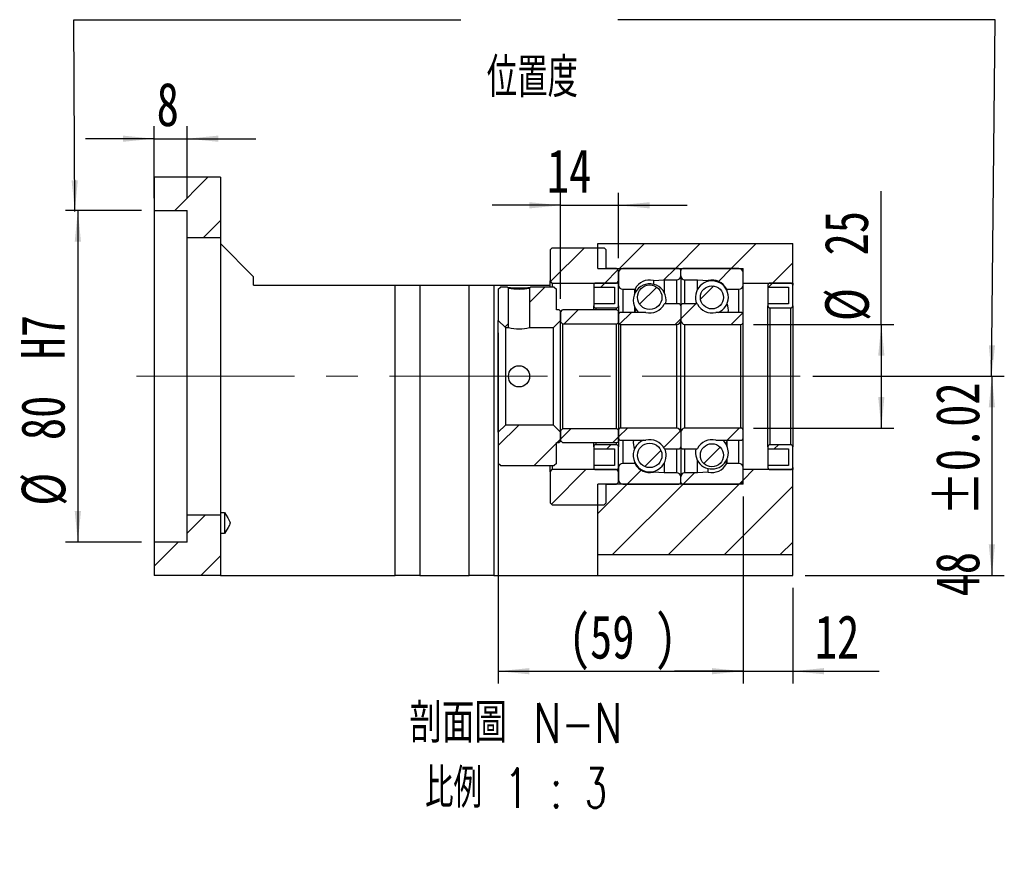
# Model space of a CAD drawing. Header units: millimetres. Extents: x 42 to 268, y 16 to 190.
# Tile 2 of 4: x 165 to 244, y 16 to 85. Entities that reach past the tile are written whole.
import ezdxf

# ---------------------------------------------------------------- set-up
doc = ezdxf.new("R2010")
doc.units = ezdxf.units.MM
doc.linetypes.add('CENTERX2', pattern=[20.32, 12.7, -2.54, 2.54, -2.54])
doc.layers.add('FORMAT', color=7, linetype='Continuous')
doc.styles.add('SLDTEXTSTYLE0', font='TXT', dxfattribs={"width": 0.75})
doc.styles.add('SLDTEXTSTYLE1', font='TXT', dxfattribs={"width": 0.7, "bigfont": 'bigfont'})
doc.styles.add('SLDTEXTSTYLE4', font='TXT', dxfattribs={"width": 0.75, "bigfont": 'bigfont'})
doc.styles.add('SLDTEXTSTYLE5', font='TXT', dxfattribs={"width": 0.65625, "bigfont": 'bigfont'})
doc.dimstyles.new('SLDDIMSTYLE3', dxfattribs={"dimtxt": 3.5, "dimasz": 2.5, "dimexe": 0, "dimexo": 0.0625, "dimgap": 0.875, "dimtad": 1, "dimlfac": 3, "dimrnd": 1e-09, "dimzin": 12, "dimdsep": 46, "dimtxsty": 'SLDTEXTSTYLE0', "dimsah": 1, "dimcen": 0.09, "dimadec": 0, "dimazin": 3, "dimtfac": 1, "dimtmove": 0, "dimatfit": 0, "dimfxl": 0, "dimfrac": 2, "dimtolj": 1, "dimtzin": 12, "dimarcsym": 0})
doc.dimstyles.new('SLDDIMSTYLE4', dxfattribs={"dimtxt": 3.5, "dimasz": 2.5, "dimexe": 0, "dimexo": 0.0625, "dimgap": 0.875, "dimtad": 1, "dimlfac": 3, "dimrnd": 1e-09, "dimzin": 12, "dimdsep": 46, "dimtxsty": 'SLDTEXTSTYLE0', "dimsah": 1, "dimcen": 0.09, "dimadec": 0, "dimazin": 3, "dimtfac": 1, "dimtofl": 0, "dimtmove": 0, "dimatfit": 3, "dimfxl": 0, "dimfrac": 2, "dimtolj": 1, "dimtzin": 12, "dimarcsym": 0})
doc.dimstyles.new('SLDDIMSTYLE6', dxfattribs={"dimtxt": 3.5, "dimasz": 2.5, "dimexe": 0, "dimexo": 0.0625, "dimgap": 0.875, "dimtad": 1, "dimlfac": 3, "dimrnd": 1e-09, "dimzin": 12, "dimdsep": 46, "dimtxsty": 'SLDTEXTSTYLE0', "dimsah": 1, "dimcen": 0.09, "dimadec": 0, "dimazin": 3, "dimtfac": 1, "dimtofl": 0, "dimtmove": 0, "dimatfit": 3, "dimfxl": 0, "dimfrac": 2, "dimtolj": 1, "dimarcsym": 0})
doc.dimstyles.new('SLDDIMSTYLE7', dxfattribs={"dimtxt": 3.5, "dimasz": 2.5, "dimexe": 0, "dimexo": 0.0625, "dimgap": 0.875, "dimtad": 1, "dimlfac": 3, "dimrnd": 1e-09, "dimzin": 12, "dimdsep": 46, "dimtxsty": 'SLDTEXTSTYLE0', "dimsah": 1, "dimcen": 0.09, "dimadec": 0, "dimazin": 3, "dimtol": 1, "dimtp": 0.02, "dimtm": 0.02, "dimtfac": 1, "dimtofl": 0, "dimtmove": 0, "dimatfit": 3, "dimfxl": 0, "dimfrac": 2, "dimtolj": 1, "dimarcsym": 0})

# ---------------------------------------------------------------- blocks, each defined once
blk = doc.blocks.new('_D_8')
at = {"layer": 'FORMAT', "color": 7}
for p, q in [((175.654, 70.552), (175.654, 76.322)), ((178.321, 70.552), (178.321, 76.322)), ((175.654, 75.322), (170.154, 75.322)), ((175.654, 75.322), (178.321, 75.322)), ((178.321, 75.322), (183.821, 75.322))]:
    blk.add_line(p, q, dxfattribs=at)
for points in [[(175.654, 75.322), (173.154, 75.572), (173.154, 75.072)], [(178.321, 75.322), (180.821, 75.072), (180.821, 75.572)]]:
    blk.add_solid(points, dxfattribs=at)
at = {"layer": 'FORMAT', "color": 7, "insert": (175.864, 79.834), "char_height": 3.5, "attachment_point": 1, "style": 'SLDTEXTSTYLE0'}
blk.add_mtext('8', dxfattribs=at)
blk = doc.blocks.new('_D_9')
at = {"layer": 'FORMAT', "color": 7}
for p, q in [((174.654, 69.552), (168.53, 69.552)), ((169.53, 69.552), (169.53, 42.886)), ((174.654, 42.886), (168.53, 42.886))]:
    blk.add_line(p, q, dxfattribs=at)
for points in [[(169.53, 69.552), (169.28, 67.052), (169.78, 67.052)], [(169.53, 42.886), (169.78, 45.386), (169.28, 45.386)]]:
    blk.add_solid(points, dxfattribs=at)
at = {"layer": 'FORMAT', "color": 7, "char_height": 3.5, "attachment_point": 1, "rotation": 90, "style": 'SLDTEXTSTYLE0'}
for s, insert in [('H7', (164.965, 57.576)), ('80', (164.965, 51.091)), ('%%c', (165.018, 45.812))]:
    blk.add_mtext(s, dxfattribs=dict(at, insert=insert))
blk = doc.blocks.new('_D_10')
at = {"layer": 'FORMAT', "color": 7}
for p, q in [((203.321, 59.702), (203.321, 31.513)), ((222.988, 46.552), (222.988, 31.513)), ((203.321, 32.513), (222.988, 32.513))]:
    blk.add_line(p, q, dxfattribs=at)
for points in [[(203.321, 32.513), (205.821, 32.263), (205.821, 32.763)], [(222.988, 32.513), (220.488, 32.763), (220.488, 32.263)]]:
    blk.add_solid(points, dxfattribs=at)
at = {"layer": 'FORMAT', "color": 7, "char_height": 3.5, "attachment_point": 1, "style": 'SLDTEXTSTYLE0'}
for s, insert in [('(', (208.969, 37.025)), (')', (215.862, 37.025)), ('59', (210.69, 37.025))]:
    blk.add_mtext(s, dxfattribs=dict(at, insert=insert))
blk = doc.blocks.new('_D_11')
at = {"layer": 'FORMAT', "color": 7}
for p, q in [((222.988, 46.552), (222.988, 31.513)), ((226.988, 39.219), (226.988, 31.513)), ((222.988, 32.513), (217.488, 32.513)), ((222.988, 32.513), (226.988, 32.513)), ((226.988, 32.513), (233.934, 32.513))]:
    blk.add_line(p, q, dxfattribs=at)
for points in [[(222.988, 32.513), (220.488, 32.763), (220.488, 32.263)], [(226.988, 32.513), (229.488, 32.263), (229.488, 32.763)]]:
    blk.add_solid(points, dxfattribs=at)
at = {"layer": 'FORMAT', "color": 7, "insert": (228.762, 37.025), "char_height": 3.5, "attachment_point": 1, "style": 'SLDTEXTSTYLE0'}
blk.add_mtext('12', dxfattribs=at)
blk = doc.blocks.new('_D_12')
at = {"layer": 'FORMAT', "color": 7}
for p, q in [((234.103, 60.386), (234.103, 71.109)), ((223.821, 60.386), (235.103, 60.386)), ((234.103, 60.386), (234.103, 52.052)), ((223.821, 52.052), (235.103, 52.052))]:
    blk.add_line(p, q, dxfattribs=at)
for points in [[(234.103, 60.386), (233.853, 57.886), (234.353, 57.886)], [(234.103, 52.052), (234.353, 54.552), (233.853, 54.552)]]:
    blk.add_solid(points, dxfattribs=at)
at = {"layer": 'FORMAT', "color": 7, "char_height": 3.5, "attachment_point": 1, "rotation": 90, "style": 'SLDTEXTSTYLE0'}
for s, insert in [('25', (229.538, 65.937)), ('%%c', (229.592, 60.658))]:
    blk.add_mtext(s, dxfattribs=dict(at, insert=insert))
blk = doc.blocks.new('_D_13')
at = {"layer": 'FORMAT', "color": 7}
for p, q in [((228.589, 56.219), (243.988, 56.219)), ((242.988, 56.219), (242.988, 40.219)), ((227.988, 40.219), (243.988, 40.219))]:
    blk.add_line(p, q, dxfattribs=at)
for points in [[(242.988, 56.219), (242.738, 53.719), (243.238, 53.719)], [(242.988, 40.219), (243.238, 42.719), (242.738, 42.719)]]:
    blk.add_solid(points, dxfattribs=at)
at = {"layer": 'FORMAT', "color": 7, "char_height": 3.5, "attachment_point": 1, "rotation": 90, "style": 'SLDTEXTSTYLE0'}
for s, insert in [('±0.02', (238.476, 45.014)), ('48', (238.476, 38.529))]:
    blk.add_mtext(s, dxfattribs=dict(at, insert=insert))
blk = doc.blocks.new('_D_14')
at = {"layer": 'FORMAT', "color": 7}
for p, q in [((208.321, 62.452), (208.321, 70.966)), ((212.988, 65.719), (212.988, 70.966)), ((208.321, 69.966), (202.821, 69.966)), ((208.321, 69.966), (212.988, 69.966)), ((212.988, 69.966), (218.488, 69.966))]:
    blk.add_line(p, q, dxfattribs=at)
for points in [[(208.321, 69.966), (205.821, 70.216), (205.821, 69.716)], [(212.988, 69.966), (215.488, 69.716), (215.488, 70.216)]]:
    blk.add_solid(points, dxfattribs=at)
at = {"layer": 'FORMAT', "color": 7, "insert": (207.227, 74.478), "char_height": 3.5, "attachment_point": 1, "style": 'SLDTEXTSTYLE0'}
blk.add_mtext('14', dxfattribs=at)
blk = doc.blocks.new('SW_NOTE_1')
at = {"layer": 'FORMAT', "color": 0, "char_height": 3.175, "attachment_point": 2}
for s, insert, style in [('\\M+19655\\M+196CA\\M+19AA4 N-N', (10.616, 4.093), 'SLDTEXTSTYLE4'), ('\\M+194E4\\M+197E1 1 : 3', (10.633, -1.141), 'SLDTEXTSTYLE5')]:
    blk.add_mtext(s, dxfattribs=dict(at, insert=insert, style=style))

msp = doc.modelspace()

# ---------------------------------------------------------------- hatches: boundary and pattern name
at = {"layer": 'FORMAT', "linetype": 'Continuous', "lineweight": 18}
h = msp.add_hatch(dxfattribs=at)
h.set_pattern_fill('ANSI31', color=256, style=0)
h.paths.add_polyline_path([(178.32112315, 69.55236347), (178.32112315, 67.38569681), (180.98778982, 67.38569681), (180.98778982, 72.21903014), (175.65445649, 72.21903014), (175.65445649, 69.55236347)], flags=0)
h = msp.add_hatch(dxfattribs=at)
h.set_pattern_fill('ANSI31', color=256, style=0)
h.paths.add_polyline_path([(212.82112315, 63.71903014), (212.98778982, 63.88569681), (212.98778982, 64.71903014), (212.82112315, 64.88569681), (211.98778982, 64.88569681), (211.98778982, 66.38569681), (211.82112315, 66.55236347), (207.65445649, 66.55236347), (207.48778982, 66.38569681), (207.48778982, 63.88569681), (207.65445649, 63.71903014)], flags=0)
h = msp.add_hatch(dxfattribs=at)
h.set_pattern_fill('ANSI31', color=256, style=0)
h.paths.add_polyline_path([(226.98778982, 66.88569681), (211.32112315, 66.88569681), (211.32112315, 64.88569681), (222.98778982, 64.88569681), (222.98778982, 63.71903014), (226.98778982, 63.71903014)], flags=0)
h = msp.add_hatch(dxfattribs=at)
h.set_pattern_fill('ANSI31', color=256, style=0)
edge = h.paths.add_edge_path(flags=0)
edge.add_line((217.98778982, 64.30236347), (217.98778982, 64.71903014))
edge.add_arc((217.82112315, 64.71903014), 0.16666667, 0, 90)
edge.add_line((217.82112315, 64.88569681), (213.32112315, 64.88569681))
edge.add_arc((213.32112315, 64.55236347), 0.33333333, 90, 180)
edge.add_line((212.98778982, 64.55236347), (212.98778982, 63.55236347))
edge.add_arc((213.32112315, 63.55236347), 0.33333333, 180, 270)
edge.add_line((213.32112315, 63.21903014), (214.25960342, 63.21903014))
edge.add_arc((214.25960342, 63.28569681), 0.06666667, 270, 332.1106122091)
edge.add_arc((215.48778982, 62.63569681), 1.32291667, 77.2048481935, 152.1106122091, ccw=False)
edge.add_arc((215.79553526, 63.99077414), 0.06666667, 257.2048481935, 273)
edge.add_line((215.79902432, 63.92419884), (216.65445649, 63.96903014))
edge.add_line((216.65445649, 63.96903014), (217.65445649, 63.96903014))
edge.add_arc((217.65445649, 64.30236347), 0.33333333, 270, 360)
h = msp.add_hatch(dxfattribs=at)
h.set_pattern_fill('ANSI31', color=256, style=0)
edge = h.paths.add_edge_path(flags=0)
edge.add_line((222.65445649, 64.88569681), (218.15445649, 64.88569681))
edge.add_arc((218.15445649, 64.71903014), 0.16666667, 90, 180)
edge.add_line((217.98778982, 64.71903014), (217.98778982, 64.30236347))
edge.add_arc((218.32112315, 64.30236347), 0.33333333, 180, 270)
edge.add_line((218.32112315, 63.96903014), (219.32112315, 63.96903014))
edge.add_line((219.32112315, 63.96903014), (220.17655532, 63.92419884))
edge.add_arc((220.18004438, 63.99077414), 0.06666667, 267, 282.7951518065)
edge.add_arc((220.48778982, 62.63569681), 1.32291667, 27.8893877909, 102.7951518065, ccw=False)
edge.add_arc((221.71597622, 63.28569681), 0.06666667, 207.8893877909, 270)
edge.add_line((221.71597622, 63.21903014), (222.65445649, 63.21903014))
edge.add_arc((222.65445649, 63.55236347), 0.33333333, 270, 360)
edge.add_line((222.98778982, 63.55236347), (222.98778982, 64.55236347))
edge.add_arc((222.65445649, 64.55236347), 0.33333333, 0, 90)
h = msp.add_hatch(dxfattribs=at)
h.set_pattern_fill('ANSI31', color=256, style=0)
h.paths.add_polyline_path([(203.32112315, 60.70236347), (203.88778982, 60.13569681), (204.13778982, 60.13569681), (204.13778982, 63.296098), (204.06070049, 63.38569681), (203.48778982, 63.38569681), (203.32112315, 63.21903014)], flags=0)
h = msp.add_hatch(dxfattribs=at)
h.set_pattern_fill('ANSI31', color=256, style=0)
edge = h.paths.add_edge_path(flags=0)
edge.add_line((207.75445649, 60.13569681), (208.32112315, 60.70236347))
edge.add_line((208.32112315, 60.70236347), (208.32112315, 61.45236347))
edge.add_line((208.32112315, 61.45236347), (208.22112315, 61.55236347))
edge.add_line((208.22112315, 61.55236347), (207.98778982, 61.55236347))
edge.add_line((207.98778982, 61.55236347), (207.98778982, 63.21903014))
edge.add_line((207.98778982, 63.21903014), (207.82112315, 63.38569681))
edge.add_line((207.82112315, 63.38569681), (205.91487797, 63.38569681))
edge.add_line((205.91487812, 63.38569669), (205.83778888, 63.29609788))
edge.add_line((205.83778982, 63.29609789), (205.83778982, 60.13569681))
edge.add_line((205.83778982, 60.13569681), (207.75445649, 60.13569681))
h = msp.add_hatch(dxfattribs=at)
h.set_pattern_fill('ANSI31', color=256, style=0)
edge = h.paths.add_edge_path(flags=0)
edge.add_line((212.65445649, 63.38569681), (212.65445649, 62.05236347))
edge.add_line((212.65445649, 62.05236347), (210.98778982, 62.05236347))
edge.add_line((210.98778982, 62.05236347), (210.98778982, 61.88569681))
edge.add_arc((211.15445649, 61.88569681), 0.16666667, 180, 270)
edge.add_line((211.15445649, 61.71903014), (212.82112315, 61.71903014))
edge.add_arc((212.82112315, 61.88569681), 0.16666667, 270, 360)
edge.add_line((212.98778982, 61.88569681), (212.98778982, 63.55236347))
edge.add_arc((212.82112315, 63.55236347), 0.16666667, 0, 90)
edge.add_line((212.82112315, 63.71903014), (211.15445649, 63.71903014))
edge.add_arc((211.15445649, 63.55236347), 0.16666667, 90, 180)
edge.add_line((210.98778982, 63.55236347), (210.98778982, 63.38569681))
edge.add_line((210.98778982, 63.38569681), (212.65445649, 63.38569681))
h = msp.add_hatch(dxfattribs=at)
h.set_pattern_fill('ANSI31', color=256, style=0)
edge = h.paths.add_edge_path(flags=0)
edge.add_arc((215.48778982, 62.57471257), 0.98549306, 0, 360)
h = msp.add_hatch(dxfattribs=at)
h.set_pattern_fill('ANSI31', color=256, style=0)
edge = h.paths.add_edge_path(flags=0)
edge.add_arc((220.48778982, 62.56600098), 0.92765095, 0, 360)
h = msp.add_hatch(dxfattribs=at)
h.set_pattern_fill('ANSI31', color=256, style=0)
edge = h.paths.add_edge_path(flags=0)
edge.add_line((226.65445649, 63.38569681), (226.65445649, 62.05236347))
edge.add_line((226.65445649, 62.05236347), (224.98778982, 62.05236347))
edge.add_line((224.98778982, 62.05236347), (224.98778982, 61.88569681))
edge.add_arc((225.15445649, 61.88569681), 0.16666667, 180, 270)
edge.add_line((225.15445649, 61.71903014), (226.82112315, 61.71903014))
edge.add_arc((226.82112315, 61.88569681), 0.16666667, 270, 360)
edge.add_line((226.98778982, 61.88569681), (226.98778982, 63.55236347))
edge.add_arc((226.82112315, 63.55236347), 0.16666667, 0, 90)
edge.add_line((226.82112315, 63.71903014), (225.15445649, 63.71903014))
edge.add_arc((225.15445649, 63.55236347), 0.16666667, 90, 180)
edge.add_line((224.98778982, 63.55236347), (224.98778982, 63.38569681))
edge.add_line((224.98778982, 63.38569681), (226.65445649, 63.38569681))
h = msp.add_hatch(dxfattribs=at)
h.set_pattern_fill('ANSI31', color=256, style=0)
edge = h.paths.add_edge_path(flags=0)
edge.add_line((212.98778982, 61.18569681), (212.98778982, 60.55236347))
edge.add_arc((213.15445649, 60.55236347), 0.16666667, 180, 270)
edge.add_line((213.15445649, 60.38569681), (217.65445649, 60.38569681))
edge.add_arc((217.65445649, 60.71903014), 0.33333333, 270, 360)
edge.add_line((217.98778982, 60.71903014), (217.98778982, 61.88569681))
edge.add_arc((217.82112315, 61.88569681), 0.16666667, 0, 90)
edge.add_line((217.82112315, 62.05236347), (216.71597622, 62.05236347))
edge.add_arc((216.71597622, 61.98569681), 0.06666667, 90, 152.1106122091)
edge.add_arc((215.48778982, 62.63569681), 1.32291667, 256.2915650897, 332.1106122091, ccw=False)
edge.add_arc((215.15848473, 61.28569681), 0.06666667, 76.2915650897, 90)
edge.add_line((215.15848473, 61.35236347), (213.15445649, 61.35236347))
edge.add_arc((213.15445649, 61.18569681), 0.16666667, 90, 180)
h = msp.add_hatch(dxfattribs=at)
h.set_pattern_fill('ANSI31', color=256, style=0)
edge = h.paths.add_edge_path(flags=0)
edge.add_line((218.32112315, 60.38569681), (222.82112315, 60.38569681))
edge.add_arc((222.82112315, 60.55236347), 0.16666667, 270, 360)
edge.add_line((222.98778982, 60.55236347), (222.98778982, 61.18569681))
edge.add_arc((222.82112315, 61.18569681), 0.16666667, 0, 90)
edge.add_line((222.82112315, 61.35236347), (220.81709491, 61.35236347))
edge.add_arc((220.81709491, 61.28569681), 0.06666667, 90, 103.7084349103)
edge.add_arc((220.48778982, 62.63569681), 1.32291667, 207.8893877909, 283.7084349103, ccw=False)
edge.add_arc((219.25960342, 61.98569681), 0.06666667, 27.8893877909, 90)
edge.add_line((219.25960342, 62.05236347), (218.15445649, 62.05236347))
edge.add_arc((218.15445649, 61.88569681), 0.16666667, 90, 180)
edge.add_line((217.98778982, 61.88569681), (217.98778982, 60.71903014))
edge.add_arc((218.32112315, 60.71903014), 0.33333333, 180, 270)
h = msp.add_hatch(dxfattribs=at)
h.set_pattern_fill('ANSI31', color=256, style=0)
edge = h.paths.add_edge_path(flags=0)
edge.add_line((208.32112315, 60.60236347), (208.48778982, 60.43569681))
edge.add_line((208.48778982, 60.43569681), (212.82112315, 60.43569681))
edge.add_arc((212.82112315, 60.60236347), 0.16666667, 270, 360)
edge.add_line((212.98778982, 60.60236347), (212.98778982, 61.38569681))
edge.add_arc((212.82112315, 61.38569681), 0.16666667, 0, 90)
edge.add_line((212.82112315, 61.55236347), (208.48778982, 61.55236347))
edge.add_line((208.48778982, 61.55236347), (208.32112315, 61.38569681))
edge.add_line((208.32112315, 61.38569681), (208.32112315, 60.60236347))
h = msp.add_hatch(dxfattribs=at)
h.set_pattern_fill('ANSI31', color=256, style=0)
h.paths.add_polyline_path([(208.22112315, 50.88569681), (208.32112315, 50.98569681), (208.32112315, 51.73569681), (207.75445649, 52.30236347), (203.88778982, 52.30236347), (203.32112315, 51.73569681), (203.32112315, 49.21903014), (203.48778982, 49.05236347), (207.82112315, 49.05236347), (207.98778982, 49.21903014), (207.98778982, 50.88569681)], flags=0)
h = msp.add_hatch(dxfattribs=at)
h.set_pattern_fill('ANSI31', color=256, style=0)
edge = h.paths.add_edge_path(flags=0)
edge.add_line((208.48778982, 52.00236347), (208.32112315, 51.83569681))
edge.add_line((208.32112315, 51.83569681), (208.32112315, 51.05236347))
edge.add_line((208.32112315, 51.05236347), (208.48778982, 50.88569681))
edge.add_line((208.48778982, 50.88569681), (212.82112315, 50.88569681))
edge.add_arc((212.82112315, 51.05236347), 0.16666667, 270, 360)
edge.add_line((212.98778982, 51.05236347), (212.98778982, 51.83569681))
edge.add_arc((212.82112315, 51.83569681), 0.16666667, 0, 90)
edge.add_line((212.82112315, 52.00236347), (208.48778982, 52.00236347))
h = msp.add_hatch(dxfattribs=at)
h.set_pattern_fill('ANSI31', color=256, style=0)
edge = h.paths.add_edge_path(flags=0)
edge.add_line((217.65445649, 52.05236347), (213.15445649, 52.05236347))
edge.add_arc((213.15445649, 51.88569681), 0.16666667, 90, 180)
edge.add_line((212.98778982, 51.88569681), (212.98778982, 51.25236347))
edge.add_arc((213.15445649, 51.25236347), 0.16666667, 180, 270)
edge.add_line((213.15445649, 51.08569681), (215.15848473, 51.08569681))
edge.add_arc((215.15848473, 51.15236347), 0.06666667, 270, 283.7084349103)
edge.add_arc((215.48778982, 49.80236347), 1.32291667, 27.8893877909, 103.7084349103, ccw=False)
edge.add_arc((216.71597622, 50.45236347), 0.06666667, 207.8893877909, 270)
edge.add_line((216.71597622, 50.38569681), (217.82112315, 50.38569681))
edge.add_arc((217.82112315, 50.55236347), 0.16666667, 270, 360)
edge.add_line((217.98778982, 50.55236347), (217.98778982, 51.71903014))
edge.add_arc((217.65445649, 51.71903014), 0.33333333, 0, 90)
h = msp.add_hatch(dxfattribs=at)
h.set_pattern_fill('ANSI31', color=256, style=0)
edge = h.paths.add_edge_path(flags=0)
edge.add_line((222.98778982, 51.25236347), (222.98778982, 51.88569681))
edge.add_arc((222.82112315, 51.88569681), 0.16666667, 0, 90)
edge.add_line((222.82112315, 52.05236347), (218.32112315, 52.05236347))
edge.add_arc((218.32112315, 51.71903014), 0.33333333, 90, 180)
edge.add_line((217.98778982, 51.71903014), (217.98778982, 50.55236347))
edge.add_arc((218.15445649, 50.55236347), 0.16666667, 180, 270)
edge.add_line((218.15445649, 50.38569681), (219.25960342, 50.38569681))
edge.add_arc((219.25960342, 50.45236347), 0.06666667, 270, 332.1106122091)
edge.add_arc((220.48778982, 49.80236347), 1.32291667, 76.2915650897, 152.1106122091, ccw=False)
edge.add_arc((220.81709491, 51.15236347), 0.06666667, 256.2915650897, 270)
edge.add_line((220.81709491, 51.08569681), (222.82112315, 51.08569681))
edge.add_arc((222.82112315, 51.25236347), 0.16666667, 270, 360)
h = msp.add_hatch(dxfattribs=at)
h.set_pattern_fill('ANSI31', color=256, style=0)
edge = h.paths.add_edge_path(flags=0)
edge.add_line((210.98778982, 50.55236347), (210.98778982, 50.38569681))
edge.add_line((210.98778982, 50.38569681), (212.65445649, 50.38569681))
edge.add_line((212.65445649, 50.38569681), (212.65445649, 49.05236347))
edge.add_line((212.65445649, 49.05236347), (210.98778982, 49.05236347))
edge.add_line((210.98778982, 49.05236347), (210.98778982, 48.88569681))
edge.add_arc((211.15445649, 48.88569681), 0.16666667, 180, 270)
edge.add_line((211.15445649, 48.71903014), (212.82112315, 48.71903014))
edge.add_arc((212.82112315, 48.88569681), 0.16666667, 270, 360)
edge.add_line((212.98778982, 48.88569681), (212.98778982, 50.55236347))
edge.add_arc((212.82112315, 50.55236347), 0.16666667, 0, 90)
edge.add_line((212.82112315, 50.71903014), (211.15445649, 50.71903014))
edge.add_arc((211.15445649, 50.55236347), 0.16666667, 90, 180)
h = msp.add_hatch(dxfattribs=at)
h.set_pattern_fill('ANSI31', color=256, style=0)
edge = h.paths.add_edge_path(flags=0)
edge.add_arc((215.48778982, 49.86334771), 0.98549306, 0, 360)
h = msp.add_hatch(dxfattribs=at)
h.set_pattern_fill('ANSI31', color=256, style=0)
edge = h.paths.add_edge_path(flags=0)
edge.add_arc((220.48778982, 49.8720593), 0.92765095, 0, 360)
h = msp.add_hatch(dxfattribs=at)
h.set_pattern_fill('ANSI31', color=256, style=0)
edge = h.paths.add_edge_path(flags=0)
edge.add_line((224.98778982, 50.55236347), (224.98778982, 50.38569681))
edge.add_line((224.98778982, 50.38569681), (226.65445649, 50.38569681))
edge.add_line((226.65445649, 50.38569681), (226.65445649, 49.05236347))
edge.add_line((226.65445649, 49.05236347), (224.98778982, 49.05236347))
edge.add_line((224.98778982, 49.05236347), (224.98778982, 48.88569681))
edge.add_arc((225.15445649, 48.88569681), 0.16666667, 180, 270)
edge.add_line((225.15445649, 48.71903014), (226.82112315, 48.71903014))
edge.add_arc((226.82112315, 48.88569681), 0.16666667, 270, 360)
edge.add_line((226.98778982, 48.88569681), (226.98778982, 50.55236347))
edge.add_arc((226.82112315, 50.55236347), 0.16666667, 0, 90)
edge.add_line((226.82112315, 50.71903014), (225.15445649, 50.71903014))
edge.add_arc((225.15445649, 50.55236347), 0.16666667, 90, 180)
h = msp.add_hatch(dxfattribs=at)
h.set_pattern_fill('ANSI31', color=256, style=0)
edge = h.paths.add_edge_path(flags=0)
edge.add_line((213.32112315, 47.55236347), (217.82112315, 47.55236347))
edge.add_arc((217.82112315, 47.71903014), 0.16666667, 270, 360)
edge.add_line((217.98778982, 47.71903014), (217.98778982, 48.13569681))
edge.add_arc((217.65445649, 48.13569681), 0.33333333, 0, 90)
edge.add_line((217.65445649, 48.46903014), (216.65445649, 48.46903014))
edge.add_line((216.65445649, 48.46903014), (215.79902432, 48.51386144))
edge.add_arc((215.79553526, 48.44728614), 0.06666667, 87, 102.7951518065)
edge.add_arc((215.48778982, 49.80236347), 1.32291667, 207.8893877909, 282.7951518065, ccw=False)
edge.add_arc((214.25960342, 49.15236347), 0.06666667, 27.8893877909, 90)
edge.add_line((214.25960342, 49.21903014), (213.32112315, 49.21903014))
edge.add_arc((213.32112315, 48.88569681), 0.33333333, 90, 180)
edge.add_line((212.98778982, 48.88569681), (212.98778982, 47.88569681))
edge.add_arc((213.32112315, 47.88569681), 0.33333333, 180, 270)
h = msp.add_hatch(dxfattribs=at)
h.set_pattern_fill('ANSI31', color=256, style=0)
edge = h.paths.add_edge_path(flags=0)
edge.add_line((217.98778982, 48.13569681), (217.98778982, 47.71903014))
edge.add_arc((218.15445649, 47.71903014), 0.16666667, 180, 270)
edge.add_line((218.15445649, 47.55236347), (222.65445649, 47.55236347))
edge.add_arc((222.65445649, 47.88569681), 0.33333333, 270, 360)
edge.add_line((222.98778982, 47.88569681), (222.98778982, 48.88569681))
edge.add_arc((222.65445649, 48.88569681), 0.33333333, 0, 90)
edge.add_line((222.65445649, 49.21903014), (221.71597622, 49.21903014))
edge.add_arc((221.71597622, 49.15236347), 0.06666667, 90, 152.1106122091)
edge.add_arc((220.48778982, 49.80236347), 1.32291667, 257.2048481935, 332.1106122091, ccw=False)
edge.add_arc((220.18004438, 48.44728614), 0.06666667, 77.2048481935, 93)
edge.add_line((220.17655532, 48.51386144), (219.32112315, 48.46903014))
edge.add_line((219.32112315, 48.46903014), (218.32112315, 48.46903014))
edge.add_arc((218.32112315, 48.13569681), 0.33333333, 90, 180)
h = msp.add_hatch(dxfattribs=at)
h.set_pattern_fill('ANSI31', color=256, style=0)
h.paths.add_polyline_path([(212.98778982, 48.55236347), (212.82112315, 48.71903014), (207.65445649, 48.71903014), (207.48778982, 48.55236347), (207.48778982, 46.05236347), (207.65445649, 45.88569681), (211.82112315, 45.88569681), (211.98778982, 46.05236347), (211.98778982, 47.55236347), (212.82112315, 47.55236347), (212.98778982, 47.71903014)], flags=0)
h = msp.add_hatch(dxfattribs=at)
h.set_pattern_fill('ANSI31', color=256, style=0)
h.paths.add_polyline_path([(222.98778982, 48.71903014), (222.98778982, 47.55236347), (211.32112315, 47.55236347), (211.32112315, 41.88569681), (226.98778982, 41.88569681), (226.98778982, 48.71903014)], flags=0)
h = msp.add_hatch(dxfattribs=at)
h.set_pattern_fill('ANSI31', color=256, style=0)
h.paths.add_polyline_path([(180.98778982, 40.21903014), (180.98778982, 45.05236347), (178.32112315, 45.05236347), (178.32112315, 42.88569681), (175.65445649, 42.88569681), (175.65445649, 40.21903014)], flags=0)

# ---------------------------------------------------------------- linework, layer by layer
at = {"color": 7, "linetype": 'Continuous', "lineweight": 25}
for p, q in [((175.65445649, 72.21903014), (175.65445649, 69.55236347)), ((180.98778982, 72.21903014), (175.65445649, 72.21903014)), ((180.98778982, 72.21903014), (180.98778982, 67.38569681)), ((175.65445649, 69.55236347), (178.32112315, 69.55236347)), ((175.65445649, 69.55236347), (175.65445649, 42.88569681)), ((178.32112315, 67.38569681), (178.32112315, 69.55236347)), ((178.32112315, 67.38569681), (180.98778982, 67.38569681)), ((178.32112315, 45.05236347), (178.32112315, 67.38569681)), ((180.98778982, 67.38569681), (180.98778982, 45.05236347)), ((180.98778982, 66.88569681), (183.65445649, 64.21903014)), ((207.48778982, 66.38569681), (207.65445649, 66.55236347)), ((207.65445649, 66.55236347), (211.82112315, 66.55236347)), ((211.32112315, 64.88569681), (211.32112315, 66.88569681)), ((211.32112315, 66.88569681), (226.98778982, 66.88569681)), ((211.82112315, 66.55236347), (211.98778982, 66.38569681)), ((226.98778982, 63.71903014), (226.98778982, 66.88569681)), ((207.48778982, 66.38569681), (207.48778982, 63.88569681)), ((211.98778982, 64.88569681), (211.98778982, 66.38569681)), ((183.65445649, 63.55236347), (183.65445649, 64.21903014)), ((211.32112315, 64.88569681), (222.98778982, 64.88569681)), ((212.82112315, 64.88569681), (211.98778982, 64.88569681)), ((212.82112315, 64.88569681), (212.98778982, 64.71903014)), ((212.98778982, 63.88569681), (212.98778982, 64.71903014)), ((212.98778982, 64.55236347), (212.98778982, 63.55236347)), ((217.82112315, 64.88569681), (213.32112315, 64.88569681)), ((217.98778982, 64.30236347), (217.98778982, 64.71903014)), ((217.98778982, 64.30236347), (217.98778982, 61.88569681)), ((222.65445649, 64.88569681), (218.15445649, 64.88569681)), ((222.98778982, 63.71903014), (222.98778982, 64.88569681)), ((222.98778982, 63.55236347), (222.98778982, 64.55236347)), ((183.65445649, 63.55236347), (195.01916285, 63.55236347)), ((195.01916285, 40.21903014), (195.01916285, 63.55236347)), ((195.01916285, 63.55236347), (197.00347634, 63.55236347)), ((197.00347634, 63.55236347), (197.00347634, 40.21903014)), ((197.00347634, 63.55236347), (200.9721033, 63.55236347)), ((200.9721033, 40.21903014), (200.9721033, 63.55236347)), ((200.9721033, 63.55236347), (202.95641679, 63.55236347)), ((202.95641679, 63.55236347), (202.95641679, 40.21903014)), ((202.95641679, 63.55236347), (207.48778982, 63.55236347)), ((203.32112315, 63.21903014), (203.48778982, 63.38569681)), ((204.06070049, 63.38569681), (203.48778982, 63.38569681)), ((204.06070049, 63.38569681), (204.13778982, 63.296098)), ((205.83778888, 63.29609788), (205.91487812, 63.38569669)), ((207.82112315, 63.38569681), (205.91487797, 63.38569681)), ((207.65445649, 63.71903014), (207.48778982, 63.88569681)), ((207.48778982, 63.38569681), (207.48778982, 63.88569681)), ((207.65445649, 63.71903014), (212.82112315, 63.71903014)), ((207.65445649, 63.71903014), (207.65445649, 63.38569681)), ((207.82112315, 63.38569681), (207.98778982, 63.21903014)), ((210.98778982, 63.55236347), (210.98778982, 63.38569681)), ((210.98778982, 63.38569681), (212.65445649, 63.38569681)), ((210.98778982, 63.38569681), (210.98778982, 62.05236347)), ((212.82112315, 63.71903014), (211.15445649, 63.71903014)), ((212.65445649, 63.38569681), (212.65445649, 62.05236347)), ((212.98778982, 63.88569681), (212.82112315, 63.71903014)), ((212.98778982, 61.88569681), (212.98778982, 63.55236347)), ((215.79902432, 63.92419884), (216.65445649, 63.96903014)), ((216.65445649, 63.96903014), (217.65445649, 63.96903014)), ((216.65445649, 63.96903014), (216.65445649, 62.95192708)), ((218.32112315, 63.96903014), (219.32112315, 63.96903014)), ((219.32112315, 63.96903014), (220.17655532, 63.92419884)), ((219.32112315, 63.18969754), (219.32112315, 63.96903014)), ((222.98778982, 63.71903014), (226.98778982, 63.71903014)), ((222.98778982, 61.18569681), (222.98778982, 63.55236347)), ((224.98778982, 63.55236347), (224.98778982, 63.38569681)), ((224.98778982, 63.38569681), (226.65445649, 63.38569681)), ((224.98778982, 63.38569681), (224.98778982, 62.05236347)), ((226.82112315, 63.71903014), (225.15445649, 63.71903014)), ((226.65445649, 63.38569681), (226.65445649, 62.05236347)), ((226.98778982, 63.71903014), (226.98778982, 63.55236347)), ((226.98778982, 61.88569681), (226.98778982, 63.55236347)), ((203.32112315, 63.21903014), (203.32112315, 60.70236347)), ((204.13778982, 60.13569681), (204.13778982, 63.296098)), ((205.83778982, 63.29609789), (205.83778982, 60.13569681)), ((207.98778982, 61.55236347), (207.98778982, 63.21903014)), ((213.32112315, 63.21903014), (214.25960342, 63.21903014)), ((221.71597622, 63.21903014), (222.65445649, 63.21903014)), ((210.98778982, 62.05236347), (210.98778982, 61.88569681)), ((212.65445649, 62.05236347), (210.98778982, 62.05236347)), ((210.98778982, 61.55236347), (210.98778982, 61.88569681)), ((212.98778982, 61.88569681), (212.98778982, 61.38569681)), ((217.82112315, 62.05236347), (216.71597622, 62.05236347)), ((217.98778982, 61.88569681), (217.98778982, 60.71903014)), ((219.25960342, 62.05236347), (218.15445649, 62.05236347)), ((224.98778982, 62.05236347), (224.98778982, 61.88569681)), ((226.65445649, 62.05236347), (224.98778982, 62.05236347)), ((224.98778982, 50.55236347), (224.98778982, 61.88569681)), ((226.98778982, 61.88569681), (226.98778982, 50.55236347)), ((208.22112315, 61.55236347), (207.98778982, 61.55236347)), ((208.22112315, 61.55236347), (208.32112315, 61.45236347)), ((208.32112315, 61.38569681), (208.48778982, 61.55236347)), ((208.32112315, 60.70236347), (208.32112315, 61.45236347)), ((208.32112315, 61.38569681), (208.32112315, 60.60236347)), ((212.82112315, 61.55236347), (208.48778982, 61.55236347)), ((211.15445649, 61.71903014), (212.82112315, 61.71903014)), ((212.98778982, 60.60236347), (212.98778982, 61.38569681)), ((212.98778982, 61.18569681), (212.98778982, 60.55236347)), ((215.15848473, 61.35236347), (213.15445649, 61.35236347)), ((222.82112315, 61.35236347), (220.81709491, 61.35236347)), ((222.98778982, 60.55236347), (222.98778982, 61.18569681)), ((225.15445649, 61.71903014), (226.82112315, 61.71903014)), ((225.15445649, 61.71903014), (225.15445649, 50.71903014)), ((226.82112315, 50.71903014), (226.82112315, 61.71903014)), ((203.88778982, 60.13569681), (203.32112315, 60.70236347)), ((203.32112315, 51.73569681), (203.32112315, 60.70236347)), ((208.32112315, 60.70236347), (207.75445649, 60.13569681)), ((208.48778982, 60.43569681), (208.32112315, 60.60236347)), ((208.32112315, 51.83569681), (208.32112315, 60.60236347)), ((208.48778982, 60.43569681), (212.82112315, 60.43569681)), ((208.48778982, 60.43569681), (208.48778982, 52.00236347)), ((212.82112315, 52.00236347), (212.82112315, 60.43569681)), ((212.98778982, 60.55236347), (212.98778982, 51.88569681)), ((213.15445649, 60.38569681), (217.65445649, 60.38569681)), ((213.15445649, 60.38569681), (213.15445649, 52.05236347)), ((217.65445649, 60.38569681), (217.65445649, 52.05236347)), ((217.98778982, 51.71903014), (217.98778982, 60.71903014)), ((218.32112315, 60.38569681), (222.82112315, 60.38569681)), ((218.32112315, 52.05236347), (218.32112315, 60.38569681)), ((222.82112315, 52.05236347), (222.82112315, 60.38569681)), ((222.98778982, 51.88569681), (222.98778982, 60.55236347)), ((203.88778982, 60.13569681), (203.88778982, 52.30236347)), ((203.88778982, 60.13569681), (204.13778982, 60.13569681)), ((205.83778982, 60.13569681), (207.75445649, 60.13569681)), ((207.75445649, 52.30236347), (207.75445649, 60.13569681)), ((203.32112315, 51.73569681), (203.88778982, 52.30236347)), ((207.75445649, 52.30236347), (203.88778982, 52.30236347)), ((207.75445649, 52.30236347), (208.32112315, 51.73569681)), ((203.32112315, 51.73569681), (203.32112315, 49.21903014)), ((208.32112315, 51.83569681), (208.48778982, 52.00236347)), ((208.32112315, 51.83569681), (208.32112315, 51.05236347)), ((208.32112315, 50.98569681), (208.32112315, 51.73569681)), ((212.82112315, 52.00236347), (208.48778982, 52.00236347)), ((212.98778982, 51.88569681), (212.98778982, 51.25236347)), ((212.98778982, 51.05236347), (212.98778982, 51.83569681)), ((217.65445649, 52.05236347), (213.15445649, 52.05236347)), ((217.98778982, 51.71903014), (217.98778982, 50.55236347)), ((222.82112315, 52.05236347), (218.32112315, 52.05236347)), ((222.98778982, 51.25236347), (222.98778982, 51.88569681)), ((207.98778982, 50.88569681), (208.22112315, 50.88569681)), ((207.98778982, 49.21903014), (207.98778982, 50.88569681)), ((208.32112315, 50.98569681), (208.22112315, 50.88569681)), ((208.48778982, 50.88569681), (208.32112315, 51.05236347)), ((208.48778982, 50.88569681), (212.82112315, 50.88569681)), ((210.98778982, 50.55236347), (210.98778982, 50.88569681)), ((212.82112315, 50.71903014), (211.15445649, 50.71903014)), ((212.98778982, 51.05236347), (212.98778982, 50.55236347)), ((213.15445649, 51.08569681), (215.15848473, 51.08569681)), ((220.81709491, 51.08569681), (222.82112315, 51.08569681)), ((222.98778982, 48.88569681), (222.98778982, 51.25236347)), ((226.82112315, 50.71903014), (225.15445649, 50.71903014)), ((210.98778982, 50.55236347), (210.98778982, 50.38569681)), ((210.98778982, 50.38569681), (212.65445649, 50.38569681)), ((210.98778982, 50.38569681), (210.98778982, 49.05236347)), ((212.65445649, 50.38569681), (212.65445649, 49.05236347)), ((212.98778982, 48.88569681), (212.98778982, 50.55236347)), ((216.71597622, 50.38569681), (217.82112315, 50.38569681)), ((217.98778982, 50.55236347), (217.98778982, 48.13569681)), ((218.15445649, 50.38569681), (219.25960342, 50.38569681)), ((224.98778982, 50.55236347), (224.98778982, 50.38569681)), ((224.98778982, 50.38569681), (226.65445649, 50.38569681)), ((224.98778982, 50.38569681), (224.98778982, 49.05236347)), ((226.65445649, 50.38569681), (226.65445649, 49.05236347)), ((226.98778982, 48.88569681), (226.98778982, 50.55236347)), ((203.48778982, 49.05236347), (203.32112315, 49.21903014)), ((207.98778982, 49.21903014), (207.82112315, 49.05236347)), ((214.25960342, 49.21903014), (213.32112315, 49.21903014)), ((216.65445649, 49.23965115), (216.65445649, 48.46903014)), ((219.32112315, 48.46903014), (219.32112315, 49.46768373)), ((222.65445649, 49.21903014), (221.71597622, 49.21903014)), ((203.48778982, 49.05236347), (207.82112315, 49.05236347)), ((207.48778982, 48.55236347), (207.48778982, 49.05236347)), ((207.48778982, 48.55236347), (207.65445649, 48.71903014)), ((207.48778982, 48.55236347), (207.48778982, 46.05236347)), ((207.65445649, 49.05236347), (207.65445649, 48.71903014)), ((212.82112315, 48.71903014), (207.65445649, 48.71903014)), ((210.98778982, 49.05236347), (210.98778982, 48.88569681)), ((212.65445649, 49.05236347), (210.98778982, 49.05236347)), ((211.15445649, 48.71903014), (212.82112315, 48.71903014)), ((212.82112315, 48.71903014), (212.98778982, 48.55236347)), ((212.98778982, 48.88569681), (212.98778982, 47.88569681)), ((212.98778982, 47.71903014), (212.98778982, 48.55236347)), ((216.65445649, 48.46903014), (215.79902432, 48.51386144)), ((217.65445649, 48.46903014), (216.65445649, 48.46903014)), ((219.32112315, 48.46903014), (218.32112315, 48.46903014)), ((220.17655532, 48.51386144), (219.32112315, 48.46903014)), ((222.98778982, 47.88569681), (222.98778982, 48.88569681)), ((226.98778982, 48.71903014), (222.98778982, 48.71903014)), ((222.98778982, 47.55236347), (222.98778982, 48.71903014)), ((224.98778982, 49.05236347), (224.98778982, 48.88569681)), ((226.65445649, 49.05236347), (224.98778982, 49.05236347)), ((225.15445649, 48.71903014), (226.82112315, 48.71903014)), ((226.98778982, 48.88569681), (226.98778982, 48.71903014)), ((226.98778982, 41.88569681), (226.98778982, 48.71903014)), ((211.32112315, 41.88569681), (211.32112315, 47.55236347)), ((222.98778982, 47.55236347), (211.32112315, 47.55236347)), ((211.98778982, 47.55236347), (212.82112315, 47.55236347)), ((211.98778982, 46.05236347), (211.98778982, 47.55236347)), ((212.98778982, 47.71903014), (212.82112315, 47.55236347)), ((213.32112315, 47.55236347), (217.82112315, 47.55236347)), ((217.98778982, 47.71903014), (217.98778982, 48.13569681)), ((218.15445649, 47.55236347), (222.65445649, 47.55236347)), ((207.65445649, 45.88569681), (207.48778982, 46.05236347)), ((211.98778982, 46.05236347), (211.82112315, 45.88569681)), ((180.98778982, 45.27562399), (181.32112315, 45.27562399)), ((181.32112315, 45.27562399), (181.32112315, 43.59221025)), ((207.65445649, 45.88569681), (211.82112315, 45.88569681)), ((178.32112315, 42.88569681), (178.32112315, 45.05236347)), ((180.98778982, 45.05236347), (178.32112315, 45.05236347)), ((180.98778982, 45.05236347), (180.98778982, 40.21903014)), ((181.32112315, 43.59221025), (180.98778982, 43.59221025)), ((175.65445649, 42.88569681), (175.65445649, 40.21903014)), ((178.32112315, 42.88569681), (175.65445649, 42.88569681)), ((211.32112315, 41.88569681), (226.98778982, 41.88569681)), ((211.32112315, 40.21903014), (211.32112315, 41.88569681)), ((226.98778982, 40.21903014), (226.98778982, 41.88569681)), ((180.98778982, 40.21903014), (175.65445649, 40.21903014)), ((180.98778982, 40.21903014), (195.01916285, 40.21903014)), ((197.00347634, 40.21903014), (195.01916285, 40.21903014)), ((197.00347634, 40.21903014), (200.9721033, 40.21903014)), ((202.95641679, 40.21903014), (200.9721033, 40.21903014)), ((202.95641679, 40.21903014), (211.32112315, 40.21903014)), ((211.32112315, 40.21903014), (226.98778982, 40.21903014))]:
    msp.add_line(p, q, dxfattribs=at)
at = {"color": 8, "linetype": 'Continuous', "lineweight": 25}
for p, q in [((215.78077086, 63.92576294), (215.78077086, 63.61829665)), ((215.79902432, 63.92419884), (215.79902432, 63.61401495)), ((217.65445649, 63.96903014), (217.65445649, 62.05236347)), ((218.32112315, 62.05236347), (218.32112315, 63.96903014)), ((220.17655532, 63.85178541), (220.17655532, 63.92419884)), ((220.19480878, 63.85606711), (220.19480878, 63.92576294)), ((213.32112315, 63.21903014), (213.32112315, 61.35236347)), ((214.25960342, 63.21903014), (214.25960342, 62.81982656)), ((214.3185269, 63.2545124), (214.3185269, 62.94704612)), ((221.65705274, 63.18481658), (221.65705274, 63.2545124)), ((221.71597622, 63.05759702), (221.71597622, 63.21903014)), ((222.65445649, 61.35236347), (222.65445649, 63.21903014)), ((214.25960342, 61.83663448), (214.25960342, 61.36334245)), ((221.71597622, 62.0198226), (221.71597622, 62.07440494)), ((211.15445649, 61.71903014), (211.15445649, 61.55236347)), ((212.82112315, 61.55236347), (212.82112315, 61.71903014)), ((214.3185269, 61.70941493), (214.3185269, 61.49056201)), ((211.15445649, 50.88569681), (211.15445649, 50.71903014)), ((212.82112315, 50.71903014), (212.82112315, 50.88569681)), ((213.32112315, 51.08569681), (213.32112315, 49.21903014)), ((221.65705274, 50.71019588), (221.65705274, 50.90554189)), ((221.71597622, 50.58297633), (221.71597622, 51.03276144)), ((222.65445649, 49.21903014), (222.65445649, 51.08569681)), ((214.25960342, 50.38409047), (214.25960342, 50.35494375)), ((217.65445649, 50.38569681), (217.65445649, 48.46903014)), ((218.32112315, 48.46903014), (218.32112315, 50.38569681)), ((214.25960342, 49.37175167), (214.25960342, 49.21903014)), ((214.3185269, 49.24453212), (214.3185269, 49.18354788)), ((221.65705274, 49.18354788), (221.65705274, 49.4725647)), ((221.71597622, 49.21903014), (221.71597622, 49.59978425)), ((215.78077086, 48.57328158), (215.78077086, 48.51229734)), ((215.79902432, 48.57756328), (215.79902432, 48.51386144)), ((220.17655532, 48.51386144), (220.17655532, 48.80559586)), ((220.19480878, 48.51229734), (220.19480878, 48.80131416))]:
    msp.add_line(p, q, dxfattribs=at)
at = {"color": 7, "linetype": 'Continuous', "lineweight": 25, "flags": 128}
for points in [[(216.78162361, 62.05236347), (216.78818132, 62.08514522), (216.81070649, 62.32823052)], [(214.38335693, 61.59998847), (214.3630234, 61.5681723), (214.25526568, 61.35236347)], [(181.32112315, 45.27562399), (181.57605717, 44.84282634), (181.74369018, 44.52052118), (181.76036809, 44.44510623), (181.7505715, 44.36856745), (181.70555327, 44.26026557), (181.60316197, 44.07220818), (181.39741759, 43.72066034), (181.32112315, 43.59221025)]]:
    msp.add_lwpolyline(points, dxfattribs=at)
at = {"color": 7, "linetype": 'Continuous', "lineweight": 25}
for centre, radius in [((215.48778982, 62.57471257), 0.98549306), ((220.48778982, 62.56600098), 0.92765095), ((204.98778982, 56.21903014), 0.85), ((215.48778982, 49.86334771), 0.98549306), ((220.48778982, 49.8720593), 0.92765095)]:
    msp.add_circle(centre, radius, dxfattribs=at)
for centre, radius, start, end in [((213.32112315, 64.55236347), 0.33333333, 90, 180), ((217.65445649, 64.30236347), 0.33333333, 270, 0), ((217.82112315, 64.71903014), 0.16666667, 0, 90), ((218.15445649, 64.71903014), 0.16666667, 90, 180), ((218.32112315, 64.30236347), 0.33333333, 180, 270), ((222.65445649, 64.55236347), 0.33333333, 0, 90), ((204.98778923, 70.33529813), 7.01116625, 262.4015071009, 277.5984928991), ((211.15445649, 63.55236347), 0.16666667, 90, 180), ((212.82112315, 63.55236347), 0.16666667, 0, 90), ((213.32112315, 63.55236347), 0.33333333, 180, 270), ((215.48778982, 62.32823052), 1.32291667, 0, 227.5327416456), ((215.48778982, 62.63569681), 1.32291667, 77.2048481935, 152.1106122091), ((215.79553526, 63.99077414), 0.06666667, 257.2048481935, 273), ((220.48778982, 62.56600098), 1.32291667, 0, 203.0933093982), ((220.18004438, 63.99077414), 0.06666667, 267, 282.7951518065), ((220.48778982, 62.63569681), 1.32291667, 27.8893877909, 102.7951518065), ((222.65445649, 63.55236347), 0.33333333, 270, 0), ((225.15445649, 63.55236347), 0.16666667, 90, 180), ((226.82112315, 63.55236347), 0.16666667, 0, 90), ((204.98779021, 69.20777473), 5.97247206, 261.8179007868, 278.1820916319), ((214.25960342, 63.28569681), 0.06666667, 270, 332.1106122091), ((220.48778982, 62.56600098), 1.32291667, 293.4517874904, 0), ((221.71597622, 63.28569681), 0.06666667, 207.8893877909, 270), ((211.15445649, 61.88569681), 0.16666667, 180, 270), ((212.82112315, 61.88569681), 0.16666667, 270, 0), ((215.48778982, 62.63569681), 1.32291667, 256.2915650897, 332.1106122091), ((216.71597622, 61.98569681), 0.06666667, 90, 152.1106122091), ((217.82112315, 61.88569681), 0.16666667, 0, 90), ((218.15445649, 61.88569681), 0.16666667, 90, 180), ((219.25960342, 61.98569681), 0.06666667, 27.8893877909, 90), ((220.48778982, 62.63569681), 1.32291667, 207.8893877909, 283.7084349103), ((220.48778982, 61.52822656), 1.32291667, 352.3607214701, 23.0933093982), ((225.15445649, 61.88569681), 0.16666667, 180, 270), ((226.82112315, 61.88569681), 0.16666667, 270, 0), ((212.82112315, 61.38569681), 0.16666667, 0, 90), ((213.15445649, 61.18569681), 0.16666667, 90, 180), ((215.15848473, 61.28569681), 0.06666667, 76.2915650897, 90), ((220.81709491, 61.28569681), 0.06666667, 90, 103.7084349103), ((222.82112315, 61.18569681), 0.16666667, 0, 90), ((212.82112315, 60.60236347), 0.16666667, 270, 0), ((213.15445649, 60.55236347), 0.16666667, 180, 270), ((217.65445649, 60.71903014), 0.33333333, 270, 0), ((218.32112315, 60.71903014), 0.33333333, 180, 270), ((222.82112315, 60.55236347), 0.16666667, 270, 0), ((204.98778982, 63.98830107), 3.94525786, 257.5581571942, 282.4418428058), ((212.82112315, 51.83569681), 0.16666667, 0, 90), ((213.15445649, 51.88569681), 0.16666667, 90, 180), ((217.65445649, 51.71903014), 0.33333333, 0, 90), ((218.32112315, 51.71903014), 0.33333333, 90, 180), ((222.82112315, 51.88569681), 0.16666667, 0, 90), ((211.15445649, 50.55236347), 0.16666667, 90, 180), ((212.82112315, 51.05236347), 0.16666667, 270, 0), ((212.82112315, 50.55236347), 0.16666667, 0, 90), ((213.15445649, 51.25236347), 0.16666667, 180, 270), ((215.48778982, 49.86334771), 1.32291667, 112.4848900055, 0), ((215.48778982, 50.87568651), 1.32291667, 170.8657703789, 202.4958330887), ((215.15848473, 51.15236347), 0.06666667, 270, 283.7084349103), ((215.48778982, 49.80236347), 1.32291667, 27.8893877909, 103.7084349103), ((220.48778982, 49.80236347), 1.32291667, 76.2915650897, 152.1106122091), ((220.81709491, 51.15236347), 0.06666667, 256.2915650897, 270), ((220.48778982, 50.09138029), 1.32291667, 0, 48.7299765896), ((220.48778982, 51.52435748), 1.32291667, 327.2075337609, 340.6349310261), ((222.82112315, 51.25236347), 0.16666667, 270, 0), ((225.15445649, 50.55236347), 0.16666667, 90, 180), ((226.82112315, 50.55236347), 0.16666667, 0, 90), ((216.71597622, 50.45236347), 0.06666667, 207.8893877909, 270), ((215.48778982, 49.86334771), 1.32291667, 0, 22.4958330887), ((217.82112315, 50.55236347), 0.16666667, 270, 0), ((218.15445649, 50.55236347), 0.16666667, 180, 270), ((220.48778982, 50.09138029), 1.32291667, 167.1455284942, 0), ((219.25960342, 50.45236347), 0.06666667, 270, 332.1106122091), ((213.32112315, 48.88569681), 0.33333333, 90, 180), ((214.25960342, 49.15236347), 0.06666667, 27.8893877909, 90), ((215.48778982, 49.80236347), 1.32291667, 207.8893877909, 282.7951518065), ((220.48778982, 49.80236347), 1.32291667, 257.2048481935, 332.1106122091), ((221.71597622, 49.15236347), 0.06666667, 90, 152.1106122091), ((222.65445649, 48.88569681), 0.33333333, 0, 90), ((211.15445649, 48.88569681), 0.16666667, 180, 270), ((212.82112315, 48.88569681), 0.16666667, 270, 0), ((215.79553526, 48.44728614), 0.06666667, 87, 102.7951518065), ((217.65445649, 48.13569681), 0.33333333, 0, 90), ((218.32112315, 48.13569681), 0.33333333, 90, 180), ((220.18004438, 48.44728614), 0.06666667, 77.2048481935, 93), ((225.15445649, 48.88569681), 0.16666667, 180, 270), ((226.82112315, 48.88569681), 0.16666667, 270, 0), ((213.32112315, 47.88569681), 0.33333333, 180, 270), ((217.82112315, 47.71903014), 0.16666667, 270, 0), ((218.15445649, 47.71903014), 0.16666667, 180, 270), ((222.65445649, 47.88569681), 0.33333333, 270, 0)]:
    msp.add_arc(centre, radius, start, end, dxfattribs=at)
at = {"layer": 'FORMAT', "color": 7}
for p, q in [((169.29113948, 69.47137132), (169.20375699, 84.88955327)), ((169.20375699, 84.88955327), (200.31031421, 84.88955327)), ((243.25691135, 84.88955327), (212.94070552, 84.88955327)), ((242.96780701, 56.21903014), (243.25691135, 84.88955327))]:
    msp.add_line(p, q, dxfattribs=at)
at = {"layer": 'FORMAT', "color": 7, "linetype": 'CENTERX2', "lineweight": 18}
msp.add_line((227.58856973, 56.21903014), (173.8485206, 56.21903014), dxfattribs=at)
at = {"layer": 'FORMAT', "color": 7}
for points in [[(169.29113948, 69.47137132), (169.52696695, 71.97274802), (169.02697498, 71.96991432)], [(242.96780701, 56.21903014), (243.24300221, 58.71638226), (242.74302763, 58.72142384)]]:
    msp.add_solid(points, dxfattribs=at)

# ---------------------------------------------------------------- block references
at = {"layer": 'FORMAT'}
msp.add_blockref('SW_NOTE_1', (194.11066965, 25.84772313), dxfattribs=at)

# ---------------------------------------------------------------- texts
at = {"layer": 'FORMAT', "insert": (206.06032616, 81.83875857), "char_height": 3.175, "attachment_point": 2, "style": 'SLDTEXTSTYLE1'}
msp.add_mtext('\\M+188CA\\M+19275\\M+19378', dxfattribs=at)

# ---------------------------------------------------------------- dimensions: what is measured, and where the dimension line sits
at = {"layer": 'FORMAT', "color": 7}
for base, p1, p2, picture, middle in [((178.32112315, 75.32180453), (175.65445649, 69.55236347), (178.32112315, 69.55236347), '_D_8', (177.15706435, 75.32180453)), ((212.98778982, 69.96600518), (208.32112315, 61.45236347), (212.98778982, 64.71903014), '_D_14', (209.81281986, 69.96600518)), ((226.98778982, 32.51294253), (222.98778982, 47.55236347), (226.98778982, 40.21903014), '_D_11', (231.34794222, 32.51294253))]:
    dim = msp.add_linear_dim(base=base, p1=p1, p2=p2, dimstyle='SLDDIMSTYLE3', dxfattribs=at)
    dim.commit()
    dim.dimension.update_dxf_attribs({"geometry": picture, "text_midpoint": middle, "dimtype": 160})
for base, p1, p2, text, dimstyle, picture, middle in [((234.10343562, 52.05236347), (222.82112315, 60.38569681), (222.82112315, 52.05236347), '%%c<>', 'SLDDIMSTYLE4', '_D_12', (234.10343562, 65.88339805)), ((169.53016059, 42.88569681), (175.65445649, 69.55236347), (175.65445649, 42.88569681), '%%c<>H7', 'SLDDIMSTYLE6', '_D_9', (169.53016059, 54.57179361))]:
    dim = msp.add_linear_dim(base=base, p1=p1, p2=p2, angle=90, text=text, dimstyle=dimstyle, dxfattribs=at)
    dim.commit()
    dim.dimension.update_dxf_attribs({"geometry": picture, "text_midpoint": middle, "dimtype": 160})
dim = msp.add_linear_dim(base=(222.98778982, 32.51294253), p1=(203.32112315, 60.70236347), p2=(222.98778982, 47.55236347), text='(<>)', dimstyle='SLDDIMSTYLE4', dxfattribs=at)
dim.commit()
dim.dimension.update_dxf_attribs({"geometry": '_D_10', "text_midpoint": (213.27619357, 32.51294253), "dimtype": 160})
dim = msp.add_linear_dim(base=(242.98778982, 40.21903014), p1=(227.58856973, 56.21903014), p2=(226.98778982, 40.21903014), angle=90, dimstyle='SLDDIMSTYLE7', dxfattribs=at)
dim.commit()
dim.dimension.update_dxf_attribs({"geometry": '_D_13', "text_midpoint": (242.98778982, 47.56805093), "dimtype": 160})

doc.saveas('drawing.dxf')
